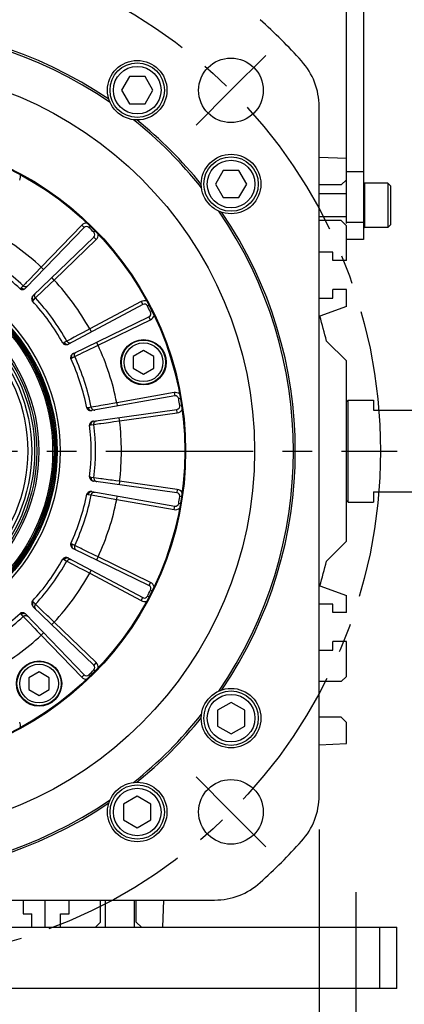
# Model space of a CAD drawing. Header units: millimetres. Extents: x 0 to 868, y 0 to 297.
# Tile 41 of 52: x 332 to 354, y 141 to 198. Entities that reach past the tile are written whole.
import ezdxf
from ezdxf.enums import TextEntityAlignment as Align

# ---------------------------------------------------------------- set-up
doc = ezdxf.new("R2010")
doc.units = ezdxf.units.MM
doc.header["$LTSCALE"] = 23.1
doc.linetypes.add('CENTER', pattern=[0.6, 0.375, -0.075, 0.075, -0.075])
doc.layers.get('0').update_dxf_attribs({"linetype": 'CONTINUOUS'})
for name, color, linetype in [('AXIS', 7, 'CONTINUOUS'), ('COMPONENTS', 7, 'CONTINUOUS'), ('DIMENSION', 7, 'CONTINUOUS')]:
    doc.layers.add(name, color=color, linetype=linetype)
doc.styles.get("Standard").update_dxf_attribs({"font": 'arial.ttf'})
doc.styles.add('TEXTSTYLE_4', font='gdt')
doc.dimstyles.new('DIMSTYLE_11', dxfattribs={"dimtxt": 3, "dimasz": 3, "dimexe": 0.18, "dimexo": 0.0625, "dimgap": 0.09, "dimtad": 1, "dimdec": 3, "dimlfac": 5, "dimdsep": 46, "dimtxsty": 'Standard', "dimblk": '_FILLED', "dimblk1": '_FILLED', "dimblk2": '_FILLED', "dimcen": 0.09, "dimadec": 0, "dimazin": 0, "dimtp": 0.5, "dimtm": 0.5, "dimtfac": 1, "dimtdec": 3, "dimtofl": 0, "dimtmove": 0, "dimatfit": 3, "dimldrblk": '_FILLED', "dimfxl": 1, "dimtolj": 1, "dimarcsym": 0})
doc.dimstyles.new('DIMSTYLE_12', dxfattribs={"dimtxt": 3, "dimasz": 3, "dimexe": 0.18, "dimexo": 0.0625, "dimgap": 0.09, "dimtad": 1, "dimdec": 1, "dimlfac": 5, "dimdsep": 46, "dimtxsty": 'Standard', "dimblk": '_FILLED', "dimblk1": '_FILLED', "dimblk2": '_FILLED', "dimcen": 0.09, "dimadec": 0, "dimazin": 0, "dimtp": 0.8, "dimtm": 0.8, "dimtfac": 1, "dimtdec": 1, "dimtofl": 0, "dimtmove": 0, "dimatfit": 3, "dimldrblk": '_FILLED', "dimfxl": 1, "dimtolj": 1, "dimarcsym": 0})
doc.dimstyles.new('DIMSTYLE_2', dxfattribs={"dimtxt": 3, "dimasz": 3, "dimexe": 0.18, "dimexo": 0.0625, "dimgap": 0.09, "dimtad": 1, "dimtih": 1, "dimtoh": 1, "dimlfac": 5, "dimdsep": 46, "dimtxsty": 'Standard', "dimblk": '_FILLED', "dimblk1": '_FILLED', "dimblk2": '_FILLED', "dimcen": 0.09, "dimadec": 0, "dimazin": 0, "dimtol": 1, "dimtp": 0.2, "dimtm": 0.2, "dimtfac": 1, "dimtofl": 0, "dimtmove": 0, "dimatfit": 3, "dimldrblk": '_FILLED', "dimfxl": 1, "dimtolj": 1, "dimarcsym": 0})

# ---------------------------------------------------------------- blocks, each defined once
blk = doc.blocks.new('_FILLED')
at = {"color": 0, "linetype": 'ByBlock'}
blk.add_solid([(0, 0), (-1, 0.2), (-1, -0.2)], dxfattribs=at)
blk = doc.blocks.new('*D3')
at = {"layer": 'DIMENSION', "color": 2, "linetype": 'Continuous', "transparency": 16777216}
for p, q in [((286.305, 197.827), (259.991, 197.827)), ((288.305, 197.827), (286.305, 197.827)), ((298.372, 190.588), (288.305, 197.827))]:
    blk.add_line(p, q, dxfattribs=at)
at = {"layer": 'DIMENSION', "color": 2, "linetype": 'Continuous', "transparency": 16777216, "xscale": 3, "yscale": 3, "zscale": 3, "rotation": 324.2840328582}
blk.add_blockref('_FILLED', (298.372, 190.588), dxfattribs=at)
at = {"layer": 'DIMENSION', "color": 2, "linetype": 'Continuous', "transparency": 16777216, "style": 'TEXTSTYLE_4'}
for s, p in [('`', (277.483, 198.577)), ('n', (266.991, 198.577))]:
    blk.add_text(s, height=3, dxfattribs=at).set_placement(p, align=Align.RIGHT)
at = {"layer": 'DIMENSION', "color": 2, "linetype": 'Continuous', "transparency": 16777216}
for s, p in [('300', (273.983, 198.577)), ('0.2', (283.305, 198.577))]:
    blk.add_text(s, height=3, dxfattribs=at).set_placement(p, align=Align.RIGHT)
blk = doc.blocks.new('*D4')
at = {"layer": 'DIMENSION', "color": 2, "linetype": 'Continuous', "transparency": 16777216}
for p, q in [((286.305, 197.827), (259.991, 197.827)), ((288.305, 197.827), (286.305, 197.827)), ((298.372, 190.588), (288.305, 197.827))]:
    blk.add_line(p, q, dxfattribs=at)
at = {"layer": 'DIMENSION', "color": 2, "linetype": 'Continuous', "transparency": 16777216, "xscale": 3, "yscale": 3, "zscale": 3, "rotation": 324.2840328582}
blk.add_blockref('_FILLED', (298.372, 190.588), dxfattribs=at)
at = {"layer": 'DIMENSION', "color": 2, "linetype": 'Continuous', "transparency": 16777216, "style": 'TEXTSTYLE_4'}
for s, p in [('`', (277.483, 198.577)), ('n', (266.991, 198.577))]:
    blk.add_text(s, height=3, dxfattribs=at).set_placement(p, align=Align.RIGHT)
at = {"layer": 'DIMENSION', "color": 2, "linetype": 'Continuous', "transparency": 16777216}
for s, p in [('300', (273.983, 198.577)), ('0.2', (283.305, 198.577))]:
    blk.add_text(s, height=3, dxfattribs=at).set_placement(p, align=Align.RIGHT)
blk = doc.blocks.new('*D18')
at = {"layer": 'DIMENSION', "color": 2, "linetype": 'Continuous', "transparency": 16777216}
for p, q in [((296.33, 150.82), (296.33, 139.558)), ((349.13, 150.82), (349.13, 129.475)), ((296.33, 138.465), (296.33, 129.475)), ((296.33, 131.475), (322.73, 131.475)), ((349.13, 131.475), (322.73, 131.475))]:
    blk.add_line(p, q, dxfattribs=at)
at = {"layer": 'DIMENSION', "color": 2, "linetype": 'Continuous', "transparency": 16777216, "xscale": 3, "yscale": 3, "zscale": 3, "rotation": 180}
blk.add_blockref('_FILLED', (296.33, 131.475), dxfattribs=at)
at = {"layer": 'DIMENSION', "color": 2, "linetype": 'Continuous', "transparency": 16777216, "xscale": 3, "yscale": 3, "zscale": 3}
blk.add_blockref('_FILLED', (349.13, 131.475), dxfattribs=at)
at = {"layer": 'DIMENSION', "color": 2, "linetype": 'Continuous', "transparency": 16777216, "insert": (322.73, 135.225), "char_height": 3, "width": 11.11757, "attachment_point": 2, "line_spacing_factor": 0.9, "style": 'TEXTSTYLE_4'}
blk.add_mtext('{\\Fgdt;o}\\Farial.ttf;264', dxfattribs=at)
blk = doc.blocks.new('*D22')
at = {"layer": 'DIMENSION', "color": 2, "linetype": 'Continuous', "transparency": 16777216}
for p, q in [((343.56, 232.578), (347.781, 232.578)), ((348.654, 232.578), (376.73, 232.578)), ((374.73, 232.578), (374.73, 187.027)), ((374.73, 141.475), (374.73, 187.027)), ((354.7, 141.475), (376.73, 141.475))]:
    blk.add_line(p, q, dxfattribs=at)
at = {"layer": 'DIMENSION', "color": 2, "linetype": 'Continuous', "transparency": 16777216, "xscale": 3, "yscale": 3, "zscale": 3}
for p, rotation in [((374.73, 232.578), 90), ((374.73, 141.475), 270)]:
    blk.add_blockref('_FILLED', p, dxfattribs=dict(at, rotation=rotation))
at = {"layer": 'DIMENSION', "color": 2, "linetype": 'Continuous', "transparency": 16777216, "insert": (370.98, 187.027), "char_height": 3, "width": 10.48327, "attachment_point": 2, "rotation": 90, "line_spacing_factor": 0.9}
blk.add_mtext('455.5', dxfattribs=at)

msp = doc.modelspace()

# ---------------------------------------------------------------- linework, layer by layer
at = {"color": 7, "linetype": 'Continuous'}
for p, q in [((337.97153, 195.09671), (337.50965, 194.29671)), ((338.8953, 195.09671), (337.97153, 195.09671)), ((339.35718, 194.29671), (338.8953, 195.09671)), ((337.50965, 194.29671), (337.97153, 193.49671)), ((338.8953, 193.49671), (339.35718, 194.29671)), ((337.97153, 193.49671), (338.8953, 193.49671)), ((343.49003, 189.57821), (343.02815, 188.77821)), ((344.41379, 189.57821), (343.49003, 189.57821)), ((344.87568, 188.77821), (344.41379, 189.57821)), ((343.02815, 188.77821), (343.49003, 187.97821)), ((344.41379, 187.97821), (344.87568, 188.77821)), ((343.49003, 187.97821), (344.41379, 187.97821)), ((343.95191, 158.29533), (343.15191, 157.83345)), ((344.75191, 157.83345), (343.95191, 158.29533)), ((343.15191, 157.83345), (343.15191, 156.90969)), ((344.75191, 156.90969), (344.75191, 157.83345)), ((343.15191, 156.90969), (343.95191, 156.44781)), ((343.95191, 156.44781), (344.75191, 156.90969)), ((338.43342, 152.77683), (337.63342, 152.31495)), ((337.63342, 152.31495), (337.63342, 151.39119)), ((339.23342, 152.31495), (338.43342, 152.77683)), ((339.23342, 151.39119), (339.23342, 152.31495)), ((337.63342, 151.39119), (338.43342, 150.92931)), ((338.43342, 150.92931), (339.23342, 151.39119))]:
    msp.add_line(p, q, dxfattribs=at)
for centre, radius in [((338.43342, 194.29671), 1.6), ((338.43342, 194.29671), 1.4), ((343.95191, 188.77821), 1.6), ((343.95191, 188.77821), 1.4), ((343.95191, 157.37157), 1.6), ((343.95191, 157.37157), 1.4), ((338.43342, 151.85307), 1.6), ((338.43342, 151.85307), 1.4)]:
    msp.add_circle(centre, radius, dxfattribs=at)
at = {"layer": 'AXIS', "color": 2, "linetype": 'CENTER'}
for p, q in [((343.9433, 194.28809), (345.99391, 196.3387)), ((343.9433, 194.28809), (341.89269, 192.23748)), ((322.73009, 173.07489), (353.71243, 173.07489)), ((343.9433, 151.86169), (341.89269, 153.91229)), ((343.9433, 151.86169), (345.99391, 149.81108)), ((351.30009, 138.47489), (351.30009, 148.07489))]:
    msp.add_line(p, q, dxfattribs=at)
msp.add_circle((322.73009, 173.07489), 30, dxfattribs=at)
at = {"layer": 'COMPONENTS', "color": 7, "linetype": 'Continuous'}
for p, q in [((350.73009, 186.44948), (350.73009, 205.52489)), ((351.73009, 205.52489), (351.73009, 185.52489)), ((349.13009, 152.81952), (349.13009, 193.33026)), ((350.73009, 190.27489), (349.13009, 190.34475)), ((350.73009, 189.52489), (351.73009, 189.52489)), ((350.43009, 188.72489), (350.73009, 189.02489)), ((353.17009, 188.82489), (351.79709, 188.82489)), ((353.17009, 188.82489), (353.33009, 188.66489)), ((353.17009, 188.82489), (353.17009, 186.22489)), ((350.43009, 188.72489), (349.13009, 188.72489)), ((350.73009, 188.19989), (349.13009, 188.19989)), ((353.33009, 188.66489), (353.33009, 186.38489)), ((350.73009, 186.84989), (349.13009, 186.84989)), ((350.43009, 186.62489), (349.13009, 186.62489)), ((350.73009, 186.32489), (350.43009, 186.62489)), ((335.31335, 186.22383), (331.87991, 182.6684)), ((350.73009, 184.27489), (350.73009, 186.32489)), ((353.17009, 186.22489), (351.79709, 186.22489)), ((353.17009, 186.22489), (353.33009, 186.38489)), ((332.3236, 182.22471), (335.87903, 185.65814)), ((351.73009, 185.52489), (350.73009, 185.52489)), ((349.93009, 184.77489), (349.13009, 184.77489)), ((349.93009, 184.27489), (349.93009, 184.77489)), ((350.73009, 184.27489), (349.93009, 184.27489)), ((350.73009, 182.57489), (349.93009, 182.57489)), ((349.93009, 182.07489), (349.93009, 182.57489)), ((350.73009, 181.57489), (350.73009, 182.57489)), ((349.13009, 182.07489), (349.93009, 182.07489)), ((338.76073, 181.69183), (334.39665, 179.37141)), ((350.73009, 181.57489), (349.16611, 181.00565)), ((334.68151, 178.81232), (339.12392, 180.97903)), ((349.56133, 179.54366), (350.73009, 178.37489)), ((338.80295, 178.9901), (338.20295, 178.64369)), ((339.40295, 178.64369), (338.80295, 178.9901)), ((338.20295, 178.64369), (338.20295, 177.95087)), ((339.40295, 177.95087), (339.40295, 178.64369)), ((350.73009, 167.77489), (350.73009, 178.37489)), ((338.20295, 177.95087), (338.80295, 177.60446)), ((338.80295, 177.60446), (339.40295, 177.95087)), ((340.63891, 176.31635), (335.77138, 175.45808)), ((350.73009, 175.97489), (350.83009, 176.07489)), ((350.83009, 176.07489), (352.33009, 176.07489)), ((350.83009, 170.07489), (350.83009, 176.07489)), ((352.33009, 176.07489), (352.33009, 175.47489)), ((335.86953, 174.83832), (340.76406, 175.5262)), ((352.33009, 175.47489), (354.73009, 175.47489)), ((340.76406, 170.62357), (335.86954, 171.31146)), ((335.77137, 170.6917), (340.63891, 169.83342)), ((352.33009, 170.67489), (354.73009, 170.67489)), ((352.33009, 170.67489), (352.33009, 170.07489)), ((350.73009, 170.17489), (350.83009, 170.07489)), ((350.83009, 170.07489), (352.33009, 170.07489)), ((339.12392, 165.17075), (334.68152, 167.33745)), ((350.73009, 167.77489), (349.56133, 166.60612)), ((334.39664, 166.77837), (338.76073, 164.45794)), ((349.16611, 165.14413), (350.73009, 164.57489)), ((350.73009, 163.57489), (350.73009, 164.57489)), ((335.87903, 160.49163), (332.32361, 163.92507)), ((349.93009, 164.07489), (349.13009, 164.07489)), ((349.93009, 163.57489), (349.93009, 164.07489)), ((331.87991, 163.48138), (335.31335, 159.92595)), ((350.73009, 163.57489), (349.93009, 163.57489)), ((350.73009, 161.87489), (349.93009, 161.87489)), ((349.93009, 161.37489), (349.93009, 161.87489)), ((350.73009, 159.82489), (350.73009, 161.87489)), ((349.13009, 161.37489), (349.93009, 161.37489)), ((332.66366, 160.09532), (332.06366, 159.74891)), ((333.26366, 159.74891), (332.66366, 160.09532)), ((350.43009, 159.52489), (350.73009, 159.82489)), ((332.06366, 159.74891), (332.06366, 159.05609)), ((333.26366, 159.05609), (333.26366, 159.74891)), ((350.43009, 159.52489), (349.13009, 159.52489)), ((332.06366, 159.05609), (332.66366, 158.70968)), ((332.66366, 158.70968), (333.26366, 159.05609)), ((350.43009, 157.42489), (349.13009, 157.42489)), ((350.73009, 157.12489), (350.43009, 157.42489)), ((350.73009, 155.87489), (350.73009, 157.12489)), ((349.13009, 155.80503), (350.73009, 155.87489)), ((302.47472, 146.67489), (342.98546, 146.67489)), ((331.73009, 146.67489), (331.73009, 145.87489)), ((334.43009, 145.87489), (334.43009, 146.67489)), ((336.28009, 145.37489), (336.28009, 146.67489)), ((336.55009, 146.67489), (336.55009, 145.07489)), ((338.25009, 146.67489), (338.25009, 145.07489)), ((338.38009, 145.37489), (338.38009, 146.67489)), ((339.93009, 145.07489), (339.99995, 146.67489)), ((331.73009, 145.87489), (332.23009, 145.87489)), ((332.23009, 145.07489), (332.23009, 145.87489)), ((333.93009, 145.87489), (334.43009, 145.87489)), ((333.93009, 145.07489), (333.93009, 145.87489)), ((335.98009, 145.07489), (336.28009, 145.37489)), ((338.38009, 145.37489), (338.68009, 145.07489)), ((291.90009, 145.07489), (353.70009, 145.07489)), ((352.70009, 141.47489), (352.70009, 145.07489)), ((353.70009, 141.47489), (353.70009, 145.07489)), ((353.70009, 141.47489), (291.90009, 141.47489))]:
    msp.add_line(p, q, dxfattribs=at)
at = {"layer": 'COMPONENTS', "color": 9, "linetype": 'Continuous'}
for p, q in [((351.79709, 188.82489), (351.79709, 186.22489)), ((351.73009, 186.52489), (350.73009, 186.52489)), ((335.16948, 186.36276), (332.78788, 183.89654)), ((335.16948, 186.36276), (335.31335, 186.22383)), ((335.667, 186.29935), (335.59708, 186.22786)), ((335.95455, 186.0118), (335.88307, 185.94187)), ((333.55174, 183.13267), (336.01797, 185.51428)), ((336.01797, 185.51428), (335.87903, 185.65814)), ((332.78788, 183.89654), (332.07445, 183.15399)), ((332.78788, 183.89654), (332.93174, 183.7576)), ((331.9135, 182.9864), (331.86806, 182.93908)), ((332.07445, 183.15399), (331.9135, 182.9864)), ((333.31161, 182.90191), (333.55174, 183.13267)), ((333.55174, 183.13267), (333.41281, 183.27654)), ((331.5876, 182.65225), (331.5472, 182.61962)), ((331.73307, 182.7985), (331.61395, 182.67611)), ((331.86806, 182.93908), (331.73307, 182.7985)), ((332.4537, 182.07786), (333.31161, 182.90191)), ((332.27483, 181.892), (332.30746, 181.9324)), ((332.33131, 181.95875), (332.4537, 182.07786)), ((338.66683, 181.86842), (335.63969, 180.25886)), ((338.66683, 181.86842), (338.76073, 181.69183)), ((339.12041, 181.65437), (339.03181, 181.608)), ((339.30503, 181.29204), (339.21543, 181.24762)), ((336.13012, 179.29633), (339.21159, 180.79927)), ((339.21159, 180.79927), (339.12392, 180.97903)), ((335.63969, 180.25886), (335.25021, 180.05054)), ((335.63969, 180.25886), (335.73358, 180.08227)), ((334.29719, 179.54052), (334.14609, 179.46093)), ((334.37074, 179.57988), (334.29719, 179.54052)), ((334.52685, 179.66346), (334.37074, 179.57988)), ((334.73172, 179.77312), (334.52685, 179.66346)), ((334.97645, 179.90408), (334.73172, 179.77312)), ((335.25021, 180.05054), (334.97645, 179.90408)), ((334.11365, 179.44638), (334.06515, 179.42783)), ((335.45347, 178.96841), (335.73282, 179.10377)), ((336.13012, 179.29633), (336.04244, 179.47609)), ((334.53231, 178.51097), (334.57583, 178.53931)), ((334.60666, 178.557), (334.75986, 178.63246)), ((334.75986, 178.63246), (334.99444, 178.74606)), ((340.60418, 176.51331), (337.22781, 175.91797)), ((340.60418, 176.51331), (340.63891, 176.31635)), ((340.96942, 176.16958), (340.87083, 176.15285)), ((335.5254, 175.61683), (335.47354, 175.61417)), ((335.72904, 175.64964), (335.56074, 175.62064)), ((335.86269, 175.6736), (335.72904, 175.64964)), ((336.13246, 175.72194), (335.86269, 175.6736)), ((336.68836, 175.82148), (336.30086, 175.7521)), ((337.22781, 175.91797), (337.00824, 175.87872)), ((337.22781, 175.91797), (337.26254, 175.72101)), ((340.7919, 175.32815), (340.76406, 175.5262)), ((341.03303, 175.76793), (340.9341, 175.75337)), ((337.39681, 174.851), (337.36897, 175.04905)), ((337.39681, 174.851), (340.7919, 175.32815)), ((335.63451, 174.59783), (335.68466, 174.61133)), ((335.71945, 174.61863), (335.88847, 174.64305)), ((335.88847, 174.64305), (336.21779, 174.68839)), ((336.21779, 174.68839), (336.29469, 174.69898)), ((336.75147, 174.76194), (336.85414, 174.7761)), ((335.68466, 171.53845), (335.63451, 171.55195)), ((335.88847, 171.50672), (335.71945, 171.53115)), ((336.02298, 171.48821), (335.88847, 171.50672)), ((336.29449, 171.45083), (336.02298, 171.48821)), ((336.85394, 171.37371), (336.46397, 171.42747)), ((337.39681, 171.29878), (337.17585, 171.3293)), ((337.39681, 171.29878), (337.36897, 171.10072)), ((340.7919, 170.82163), (337.39681, 171.29878)), ((340.7919, 170.82163), (340.76406, 170.62357)), ((335.47354, 170.5356), (335.5254, 170.53295)), ((335.56074, 170.52914), (335.72904, 170.50014)), ((335.72904, 170.50014), (336.05625, 170.44149)), ((336.05625, 170.44149), (336.13266, 170.4278)), ((336.58654, 170.34652), (336.68856, 170.32826)), ((337.22781, 170.23181), (340.60418, 169.63646)), ((337.22781, 170.23181), (337.26254, 170.42877)), ((341.03303, 170.38185), (340.9341, 170.39641)), ((340.60418, 169.63646), (340.63891, 169.83342)), ((340.96942, 169.9802), (340.87083, 169.99693)), ((334.57583, 167.61047), (334.53231, 167.6388)), ((334.75986, 167.51731), (334.60666, 167.59278)), ((334.88207, 167.45814), (334.75986, 167.51731)), ((335.12874, 167.33868), (334.88207, 167.45814)), ((335.63698, 167.09246), (335.28271, 167.2641)), ((336.13012, 166.85344), (335.9294, 166.95075)), ((336.13012, 166.85344), (336.04244, 166.67368)), ((339.21159, 165.35051), (336.13012, 166.85344)), ((334.06515, 166.72194), (334.11365, 166.70339)), ((334.14609, 166.68885), (334.29719, 166.60926)), ((334.29719, 166.60926), (334.59026, 166.45237)), ((334.59026, 166.45237), (334.65869, 166.41574)), ((335.06525, 166.19818), (335.15663, 166.14929)), ((335.63969, 165.89092), (335.73358, 166.06751)), ((335.63969, 165.89092), (338.66683, 164.28135)), ((339.21159, 165.35051), (339.12392, 165.17075)), ((338.66683, 164.28135), (338.76073, 164.45794)), ((339.12041, 164.49541), (339.03181, 164.54178)), ((339.30503, 164.85774), (339.21543, 164.90216)), ((332.30746, 164.21738), (332.27483, 164.25778)), ((332.4537, 164.07192), (332.33131, 164.19103)), ((332.55164, 163.97787), (332.4537, 164.07192)), ((332.74932, 163.78804), (332.55164, 163.97787)), ((331.5472, 163.53015), (331.5876, 163.49753)), ((331.61395, 163.47367), (331.73307, 163.35128)), ((331.73307, 163.35128), (331.96331, 163.11151)), ((333.1566, 163.39682), (332.87271, 163.66953)), ((331.96331, 163.11151), (332.01708, 163.05552)), ((332.33651, 162.72298), (332.40831, 162.64824)), ((333.55174, 163.01711), (333.39092, 163.17168)), ((333.55174, 163.01711), (333.41281, 162.87324)), ((336.01797, 160.6355), (333.55174, 163.01711)), ((332.78788, 162.25324), (332.93174, 162.39217)), ((332.78788, 162.25324), (335.16948, 159.78702)), ((336.01797, 160.6355), (335.87903, 160.49163)), ((335.16948, 159.78702), (335.31335, 159.92595)), ((335.667, 159.85043), (335.59708, 159.92191)), ((335.95455, 160.13798), (335.88307, 160.20791))]:
    msp.add_line(p, q, dxfattribs=at)
at = {"layer": 'COMPONENTS', "color": 2, "linetype": 'CENTER'}
msp.add_line((333.03009, 145.07489), (333.03009, 146.67489), dxfattribs=at)
at = {"layer": 'COMPONENTS', "color": 7, "linetype": 'Continuous'}
for points in [[(331.5472, 182.61962), (331.56265, 182.60749), (331.57928, 182.59736), (331.59709, 182.58923), (331.61627, 182.58314), (331.63663, 182.57906), (331.6576, 182.57689), (331.67901, 182.57659), (331.70102, 182.57821), (331.72365, 182.58173)], [(331.72365, 182.58173), (331.74315, 182.58627), (331.76219, 182.59214), (331.78079, 182.59936), (331.79893, 182.60791), (331.81662, 182.6178), (331.83387, 182.62902)], [(331.83387, 182.62902), (331.84202, 182.63494), (331.84998, 182.64112), (331.85774, 182.64756), (331.86532, 182.65425), (331.87271, 182.6612), (331.87991, 182.6684)], [(332.23694, 182.06848), (332.23341, 182.04585), (332.2318, 182.02383), (332.23209, 182.00242), (332.23426, 181.98144), (332.23834, 181.96108), (332.24443, 181.94189), (332.25256, 181.92408), (332.26269, 181.90744), (332.27483, 181.89199)], [(332.28423, 182.17867), (332.27303, 182.1615), (332.26316, 182.14385), (332.25462, 182.12572), (332.2474, 182.10712), (332.24151, 182.08803), (332.23694, 182.06848)], [(332.3236, 182.2247), (332.3165, 182.21762), (332.30962, 182.21031), (332.30295, 182.20275), (332.29649, 182.19496), (332.29025, 182.18693), (332.28423, 182.17867)], [(334.06515, 179.42782), (334.07609, 179.41151), (334.08877, 179.39674), (334.1032, 179.38351), (334.11956, 179.37179), (334.13766, 179.36162), (334.15695, 179.35307), (334.17724, 179.34618), (334.19871, 179.3409), (334.22137, 179.33726)], [(334.22137, 179.33726), (334.24129, 179.33555), (334.26119, 179.33525), (334.28107, 179.33637), (334.30095, 179.33889), (334.32081, 179.34283), (334.34066, 179.34818)], [(334.34066, 179.34818), (334.35024, 179.35129), (334.35972, 179.35471), (334.3691, 179.35843), (334.37838, 179.36245), (334.38757, 179.36678), (334.39665, 179.37141)], [(334.55081, 178.69052), (334.54047, 178.67009), (334.53213, 178.64965), (334.52579, 178.6292), (334.52137, 178.60858), (334.51896, 178.58794), (334.51882, 178.56782), (334.52105, 178.54836), (334.52554, 178.52941), (334.53231, 178.51097)], [(334.62984, 178.78071), (334.61388, 178.76783), (334.59904, 178.7541), (334.58532, 178.7395), (334.5727, 178.72404), (334.5612, 178.70771), (334.55081, 178.69052)], [(334.68151, 178.81232), (334.67257, 178.80778), (334.66376, 178.80295), (334.65508, 178.79783), (334.64654, 178.79241), (334.63812, 178.78671), (334.62984, 178.78071)], [(335.47354, 175.61418), (335.4789, 175.59528), (335.4864, 175.57731), (335.49603, 175.56027), (335.50797, 175.54407), (335.52204, 175.5288), (335.53774, 175.51471), (335.55488, 175.50189), (335.57364, 175.49026), (335.59402, 175.4798)], [(335.59402, 175.4798), (335.61246, 175.47202), (335.63132, 175.46558), (335.6506, 175.46048), (335.67031, 175.45673), (335.69043, 175.45433), (335.71098, 175.45328)], [(335.71098, 175.45328), (335.72104, 175.45328), (335.7311, 175.4536), (335.74117, 175.45424), (335.75124, 175.4552), (335.76131, 175.45648), (335.77138, 175.45808)], [(335.70759, 174.76287), (335.69144, 174.74663), (335.67719, 174.72977), (335.66485, 174.71228), (335.65427, 174.69403), (335.6456, 174.67516), (335.63925, 174.65606), (335.63535, 174.63687), (335.63377, 174.61746), (335.63451, 174.59782)], [(335.81062, 174.82422), (335.79147, 174.81691), (335.77311, 174.80843), (335.75554, 174.79879), (335.73877, 174.78798), (335.72278, 174.77601), (335.70759, 174.76287)], [(335.86953, 174.83832), (335.85963, 174.83677), (335.84975, 174.8349), (335.83992, 174.8327), (335.83012, 174.8302), (335.82035, 174.82737), (335.81062, 174.82422)], [(335.63451, 171.55195), (335.63377, 171.53231), (335.63535, 171.5129), (335.63925, 171.49371), (335.64561, 171.4746), (335.65429, 171.45572), (335.66486, 171.43747), (335.6772, 171.41999), (335.69144, 171.40314), (335.70757, 171.38693)], [(335.70757, 171.38693), (335.7227, 171.37382), (335.73865, 171.36187), (335.75542, 171.35106), (335.773, 171.34141), (335.7914, 171.33291), (335.81061, 171.32556)], [(335.81061, 171.32556), (335.82018, 171.32245), (335.82985, 171.31965), (335.83962, 171.31714), (335.84949, 171.31494), (335.85947, 171.31305), (335.86954, 171.31146)], [(335.59404, 170.66999), (335.57366, 170.65954), (335.5549, 170.6479), (335.53776, 170.63508), (335.52206, 170.621), (335.50798, 170.60572), (335.49604, 170.58952), (335.4864, 170.57248), (335.4789, 170.5545), (335.47354, 170.5356)], [(335.71099, 170.6965), (335.69051, 170.69546), (335.67043, 170.69307), (335.65074, 170.68933), (335.63145, 170.68424), (335.61255, 170.67779), (335.59404, 170.66999)], [(335.77137, 170.6917), (335.76147, 170.69329), (335.7515, 170.69456), (335.74147, 170.69551), (335.73137, 170.69615), (335.72121, 170.69648), (335.71099, 170.6965)], [(334.53231, 167.63881), (334.52554, 167.62036), (334.52105, 167.60142), (334.51882, 167.58197), (334.51896, 167.56185), (334.52137, 167.54122), (334.52579, 167.5206), (334.53212, 167.50016), (334.54046, 167.47972), (334.5508, 167.45928)], [(334.5508, 167.45928), (334.56114, 167.44214), (334.57262, 167.42584), (334.58522, 167.41039), (334.59896, 167.39577), (334.61383, 167.382), (334.62984, 167.36907)], [(334.62984, 167.36907), (334.63797, 167.36316), (334.6463, 167.35751), (334.65482, 167.35211), (334.66353, 167.34697), (334.67243, 167.34208), (334.68152, 167.33745)], [(334.22128, 166.81251), (334.19867, 166.80887), (334.17723, 166.8036), (334.15696, 166.79671), (334.13768, 166.78816), (334.11957, 166.77799), (334.10321, 166.76627), (334.08878, 166.75304), (334.07609, 166.73826), (334.06515, 166.72194)], [(334.34069, 166.80159), (334.3209, 166.80693), (334.30106, 166.81086), (334.28118, 166.81339), (334.26126, 166.81451), (334.24129, 166.81421), (334.22128, 166.81251)], [(334.39664, 166.77837), (334.38769, 166.78294), (334.37859, 166.78724), (334.36934, 166.79125), (334.35994, 166.79498), (334.35039, 166.79842), (334.34069, 166.80159)], [(332.27483, 164.25778), (332.26269, 164.24233), (332.25256, 164.22571), (332.24444, 164.2079), (332.23835, 164.18872), (332.23427, 164.16835), (332.23209, 164.14738), (332.2318, 164.12598), (332.23341, 164.10396), (332.23694, 164.08133)], [(332.23694, 164.08133), (332.24147, 164.06184), (332.24735, 164.04279), (332.25456, 164.0242), (332.26311, 164.00605), (332.273, 163.98836), (332.28423, 163.97111)], [(332.28423, 163.97111), (332.29015, 163.96297), (332.29633, 163.95501), (332.30276, 163.94724), (332.30946, 163.93966), (332.3164, 163.93227), (332.32361, 163.92507)], [(331.72368, 163.56804), (331.70105, 163.57157), (331.67903, 163.57318), (331.65763, 163.57289), (331.63665, 163.57072), (331.61628, 163.56664), (331.5971, 163.56055), (331.57928, 163.55242), (331.56265, 163.54229), (331.5472, 163.53015)], [(331.83387, 163.52075), (331.8167, 163.53195), (331.79905, 163.54182), (331.78092, 163.55036), (331.76232, 163.55758), (331.74324, 163.56348), (331.72368, 163.56804)], [(331.87991, 163.48138), (331.87283, 163.48848), (331.86551, 163.49537), (331.85796, 163.50204), (331.85017, 163.50849), (331.84214, 163.51473), (331.83387, 163.52075)]]:
    msp.add_lwpolyline(points, dxfattribs=at)
at = {"layer": 'COMPONENTS', "color": 9, "linetype": 'Continuous'}
for points in [[(331.61395, 182.67611), (331.61002, 182.67213), (331.60591, 182.66815), (331.60161, 182.66418), (331.59713, 182.6602), (331.59246, 182.65623), (331.5876, 182.65225)], [(331.5876, 182.65225), (331.60781, 182.63337), (331.62958, 182.61698), (331.6525, 182.60338), (331.67612, 182.59285), (331.69998, 182.58559), (331.72363, 182.58173)], [(331.61395, 182.67611), (331.6305, 182.66182), (331.64812, 182.64908), (331.66659, 182.63804), (331.68571, 182.62882), (331.70524, 182.62154), (331.72494, 182.61628), (331.74458, 182.61311), (331.76393, 182.61207), (331.78276, 182.61317), (331.80083, 182.61639), (331.81794, 182.62169), (331.83387, 182.62902)], [(331.73306, 182.79849), (331.75301, 182.7821), (331.77479, 182.76832), (331.79803, 182.75737), (331.82235, 182.74943), (331.84733, 182.74465), (331.87256, 182.74308), (331.89762, 182.74478), (331.92209, 182.74969), (331.94556, 182.75775), (331.96765, 182.76882), (331.98798, 182.78271), (332.00621, 182.7992)], [(332.30746, 181.93239), (332.28858, 181.9526), (332.27218, 181.97437), (332.25858, 181.99729), (332.24805, 182.02091), (332.24078, 182.04478), (332.23693, 182.06844)], [(332.33131, 181.95874), (332.31703, 181.97529), (332.30428, 181.99291), (332.29324, 182.01139), (332.28402, 182.0305), (332.27674, 182.05003), (332.27148, 182.06973), (332.26831, 182.08938), (332.26727, 182.10873), (332.26837, 182.12755), (332.27159, 182.14563), (332.2769, 182.16273), (332.28423, 182.17867)], [(332.30746, 181.9324), (332.31145, 181.93727), (332.31543, 181.94195), (332.31941, 181.94643), (332.32338, 181.95073), (332.32735, 181.95483), (332.33131, 181.95875)], [(332.4537, 182.07787), (332.43732, 182.09782), (332.42354, 182.1196), (332.41259, 182.14284), (332.40465, 182.16715), (332.39986, 182.19213), (332.3983, 182.21736), (332.39999, 182.24241), (332.40491, 182.26688), (332.41296, 182.29036), (332.42403, 182.31245), (332.43792, 182.33278), (332.4544, 182.35101)], [(334.29718, 179.54051), (334.31109, 179.51876), (334.32755, 179.49892), (334.34627, 179.48133), (334.36694, 179.46627), (334.38922, 179.45399), (334.41273, 179.44471), (334.43708, 179.43858), (334.46188, 179.43569), (334.48669, 179.4361), (334.51112, 179.4398), (334.53475, 179.44673), (334.55719, 179.45678)], [(334.14609, 179.46093), (334.14109, 179.45834), (334.13592, 179.45582), (334.1306, 179.45336), (334.12511, 179.45097), (334.11946, 179.44864), (334.11365, 179.44638)], [(334.11366, 179.44639), (334.12704, 179.42219), (334.14269, 179.39987), (334.16029, 179.37986), (334.1795, 179.36254), (334.19995, 179.34826), (334.22125, 179.33729)], [(334.14609, 179.46093), (334.15741, 179.44223), (334.17023, 179.42467), (334.18438, 179.40845), (334.19972, 179.39378), (334.21604, 179.38082), (334.23315, 179.36973), (334.25086, 179.36065), (334.26894, 179.35367), (334.28718, 179.3489), (334.30537, 179.34638), (334.32328, 179.34614), (334.34069, 179.34819)], [(335.20367, 178.84739), (335.28295, 178.88579), (335.45347, 178.96841)], [(335.73282, 179.10377), (335.83043, 179.15107), (336.13012, 179.29633)], [(334.57583, 178.53931), (334.56412, 178.56436), (334.55525, 178.59013), (334.5494, 178.61613), (334.54668, 178.64185), (334.54715, 178.6668), (334.55079, 178.69049)], [(334.57583, 178.53931), (334.58113, 178.54271), (334.58636, 178.54593), (334.59153, 178.54897), (334.59664, 178.55183), (334.60168, 178.5545), (334.60666, 178.557)], [(334.60666, 178.557), (334.59818, 178.57715), (334.59151, 178.59784), (334.58671, 178.61883), (334.58385, 178.63986), (334.58296, 178.66068), (334.58405, 178.68104), (334.58711, 178.70071), (334.5921, 178.71943), (334.59896, 178.737), (334.60761, 178.75319), (334.61794, 178.76782), (334.62984, 178.78071)], [(334.75987, 178.63247), (334.75045, 178.65651), (334.74408, 178.68148), (334.74084, 178.70696), (334.74081, 178.73254), (334.74397, 178.75777), (334.75028, 178.78225), (334.75963, 178.80556), (334.77187, 178.82731), (334.78679, 178.84715), (334.80414, 178.86474), (334.82363, 178.87978), (334.84494, 178.89203)], [(334.99444, 178.74606), (335.05906, 178.77735), (335.20367, 178.84739)], [(335.56074, 175.62064), (335.55522, 175.61973), (335.54956, 175.61893), (335.54374, 175.61824), (335.53778, 175.61766), (335.53167, 175.61719), (335.5254, 175.61683)], [(335.5254, 175.61683), (335.53065, 175.58968), (335.53863, 175.56362), (335.54918, 175.53915), (335.5621, 175.51674), (335.57714, 175.49684), (335.594, 175.47981)], [(335.56074, 175.62064), (335.56573, 175.59936), (335.57249, 175.57869), (335.58095, 175.5589), (335.591, 175.5402), (335.60252, 175.52283), (335.61537, 175.507), (335.6294, 175.49289), (335.64444, 175.48067), (335.66031, 175.47049), (335.67683, 175.46248), (335.69379, 175.45672), (335.71099, 175.45328)], [(335.72903, 175.64963), (335.73555, 175.62465), (335.74506, 175.6007), (335.75743, 175.57818)], [(335.75743, 175.57818), (335.77244, 175.55747), (335.78983, 175.53891), (335.80932, 175.52282), (335.83059, 175.50946), (335.85328, 175.49905), (335.87701, 175.49177)], [(335.87701, 175.49177), (335.90138, 175.48775), (335.926, 175.48703), (335.95044, 175.48965)], [(336.30086, 175.7521), (336.21419, 175.73658), (336.13246, 175.72194)], [(337.00824, 175.87872), (336.79302, 175.8402), (336.68836, 175.82148)], [(335.98042, 174.83891), (336.00235, 174.85028), (336.02554, 174.85856), (336.04959, 174.86363)], [(336.85414, 174.7761), (337.0669, 174.80545), (337.39681, 174.851)], [(335.68465, 174.61133), (335.68126, 174.63877), (335.68079, 174.66602), (335.68326, 174.69256), (335.68862, 174.71786), (335.69678, 174.74144), (335.70756, 174.76284)], [(335.68466, 174.61133), (335.69075, 174.61292), (335.69672, 174.61437), (335.70257, 174.61566), (335.70831, 174.6168), (335.71394, 174.61779), (335.71945, 174.61863)], [(335.71944, 174.61863), (335.71761, 174.64041), (335.71766, 174.66215), (335.71958, 174.68359), (335.72336, 174.70448), (335.72895, 174.72455), (335.73628, 174.74358), (335.74526, 174.76134), (335.75579, 174.77761), (335.76774, 174.79219), (335.78097, 174.80492), (335.79532, 174.81564), (335.81062, 174.82422)], [(335.88848, 174.64306), (335.88695, 174.66883), (335.8886, 174.69455), (335.8934, 174.71979), (335.90127, 174.74412), (335.91208, 174.76714), (335.92565, 174.78847), (335.94174, 174.80775), (335.9601, 174.82466), (335.98042, 174.83891)], [(336.29469, 174.69898), (336.46424, 174.72234), (336.75147, 174.76194)], [(335.68466, 171.53845), (335.68126, 171.51101), (335.68079, 171.48375), (335.68326, 171.45722), (335.68863, 171.43192), (335.69678, 171.40834), (335.70756, 171.38694)], [(335.71945, 171.53115), (335.71392, 171.53199), (335.70828, 171.53298), (335.70254, 171.53412), (335.69669, 171.53542), (335.69073, 171.53686), (335.68466, 171.53845)], [(335.71944, 171.53115), (335.71761, 171.50937), (335.71766, 171.48763), (335.71959, 171.46619), (335.72336, 171.4453), (335.72895, 171.42523), (335.73628, 171.4062), (335.74526, 171.38844), (335.75579, 171.37217), (335.76775, 171.35759), (335.78097, 171.34486), (335.79532, 171.33414), (335.81062, 171.32556)], [(335.88846, 171.50672), (335.88693, 171.48095), (335.88858, 171.45523), (335.89339, 171.42999), (335.90126, 171.40566), (335.91207, 171.38263), (335.92563, 171.3613), (335.94173, 171.34203), (335.96009, 171.32512), (335.98041, 171.31086)], [(336.46397, 171.42747), (336.37673, 171.43949), (336.29449, 171.45083)], [(335.98041, 171.31086), (336.00235, 171.2995), (336.02554, 171.29122), (336.04959, 171.28615)], [(337.17585, 171.3293), (336.95926, 171.35917), (336.85394, 171.37371)], [(335.5254, 170.53295), (335.53065, 170.5601), (335.53863, 170.58616), (335.54918, 170.61064), (335.5621, 170.63304), (335.57713, 170.65295), (335.594, 170.66997)], [(335.5254, 170.53295), (335.53169, 170.53259), (335.53781, 170.53211), (335.54378, 170.53153), (335.54959, 170.53084), (335.55524, 170.53005), (335.56074, 170.52914)], [(335.56074, 170.52914), (335.56573, 170.55042), (335.57249, 170.57109), (335.58095, 170.59088), (335.59099, 170.60958), (335.60251, 170.62695), (335.61536, 170.64278), (335.62939, 170.65689), (335.64444, 170.66911), (335.66031, 170.67928), (335.67683, 170.6873), (335.69379, 170.69306), (335.71099, 170.6965)], [(335.72905, 170.50014), (335.73556, 170.52512), (335.74508, 170.54907), (335.75745, 170.57159)], [(335.75745, 170.57159), (335.77245, 170.5923), (335.78984, 170.61086), (335.80933, 170.62695), (335.8306, 170.64031), (335.85329, 170.65072), (335.87701, 170.658)], [(335.87701, 170.658), (335.90139, 170.66203), (335.926, 170.66274), (335.95044, 170.66013)], [(336.13266, 170.4278), (336.30113, 170.39763), (336.58654, 170.34652)], [(336.68856, 170.32826), (336.89998, 170.29044), (337.22781, 170.23181)], [(334.57583, 167.61047), (334.56412, 167.58542), (334.55525, 167.55964), (334.5494, 167.53365), (334.54669, 167.50793), (334.54715, 167.48298), (334.55079, 167.4593)], [(334.60666, 167.59278), (334.60166, 167.59529), (334.59661, 167.59797), (334.5915, 167.60083), (334.58633, 167.60387), (334.58111, 167.60708), (334.57583, 167.61047)], [(334.60666, 167.59278), (334.59819, 167.57263), (334.59151, 167.55193), (334.58672, 167.53095), (334.58386, 167.50992), (334.58297, 167.4891), (334.58406, 167.46873), (334.58711, 167.44907), (334.5921, 167.43035), (334.59896, 167.41278), (334.60761, 167.39659), (334.61794, 167.38196), (334.62984, 167.36907)], [(334.75985, 167.51732), (334.75044, 167.49328), (334.74406, 167.4683), (334.74083, 167.44282), (334.74079, 167.41724), (334.74396, 167.39201), (334.75027, 167.36753), (334.75962, 167.34422), (334.77186, 167.32246), (334.78678, 167.30263), (334.80413, 167.28504), (334.82363, 167.27), (334.84494, 167.25775)], [(335.28271, 167.2641), (335.20345, 167.30249), (335.12874, 167.33868)], [(334.11365, 166.7034), (334.12703, 166.72759), (334.14267, 166.74992), (334.16027, 166.76993), (334.17948, 166.78725), (334.19994, 166.80153), (334.22124, 166.81251)], [(334.14608, 166.68885), (334.1574, 166.70755), (334.17022, 166.72511), (334.18438, 166.74133), (334.19971, 166.756), (334.21603, 166.76896), (334.23315, 166.78005), (334.25085, 166.78913), (334.26894, 166.7961), (334.28718, 166.80088), (334.30536, 166.8034), (334.32327, 166.80364), (334.34069, 166.80159)], [(335.9294, 166.95075), (335.73265, 167.04609), (335.63698, 167.09246)], [(334.11365, 166.70339), (334.11952, 166.7011), (334.1252, 166.69876), (334.13069, 166.69637), (334.13601, 166.69392), (334.14114, 166.69141), (334.14609, 166.68885)], [(334.29719, 166.60926), (334.31111, 166.63101), (334.32756, 166.65084), (334.34628, 166.66844), (334.36695, 166.6835), (334.38923, 166.69577), (334.41274, 166.70505), (334.43709, 166.71119), (334.46188, 166.71408), (334.4867, 166.71367), (334.51112, 166.70997), (334.53475, 166.70304), (334.55719, 166.693)], [(334.65869, 166.41574), (334.8096, 166.33498), (335.06525, 166.19818)], [(335.15663, 166.14929), (335.34602, 166.04798), (335.63969, 165.89092)], [(332.30746, 164.21738), (332.28858, 164.19718), (332.27218, 164.1754), (332.25859, 164.15249), (332.24806, 164.12886), (332.24079, 164.105), (332.23693, 164.08135)], [(332.33131, 164.19103), (332.31703, 164.17448), (332.30429, 164.15687), (332.29324, 164.13839), (332.28402, 164.11927), (332.27674, 164.09975), (332.27149, 164.08004), (332.26832, 164.0604), (332.26728, 164.04105), (332.26837, 164.02222), (332.27159, 164.00415), (332.2769, 163.98704), (332.28423, 163.97111)], [(332.33131, 164.19103), (332.32733, 164.19496), (332.32336, 164.19907), (332.31938, 164.20337), (332.31541, 164.20786), (332.31143, 164.21253), (332.30746, 164.21738)], [(332.45369, 164.07192), (332.43731, 164.05197), (332.42352, 164.03019), (332.41257, 164.00695), (332.40464, 163.98264), (332.39985, 163.95766), (332.39829, 163.93243), (332.39998, 163.90737), (332.4049, 163.8829), (332.41296, 163.85942), (332.42403, 163.83733), (332.43792, 163.817), (332.4544, 163.79877)], [(331.5876, 163.49753), (331.6078, 163.51641), (331.62958, 163.5328), (331.6525, 163.5464), (331.67612, 163.55693), (331.69999, 163.5642), (331.72364, 163.56806)], [(331.5876, 163.49753), (331.59247, 163.49353), (331.59715, 163.48955), (331.60164, 163.48557), (331.60593, 163.4816), (331.61004, 163.47763), (331.61395, 163.47367)], [(331.61395, 163.47367), (331.6305, 163.48796), (331.64811, 163.5007), (331.66659, 163.51174), (331.68571, 163.52096), (331.70523, 163.52824), (331.72494, 163.5335), (331.74458, 163.53667), (331.76393, 163.53771), (331.78276, 163.53661), (331.80083, 163.53339), (331.81794, 163.52808), (331.83387, 163.52075)], [(331.73307, 163.35128), (331.75303, 163.36766), (331.7748, 163.38144), (331.79804, 163.39239), (331.82235, 163.40033), (331.84733, 163.40512), (331.87256, 163.40668), (331.89762, 163.40499), (331.92209, 163.40008), (331.94556, 163.39202), (331.96765, 163.38095), (331.98798, 163.36706), (332.00622, 163.35058)], [(332.87271, 163.66953), (332.80919, 163.73053), (332.74932, 163.78804)], [(333.39092, 163.17168), (333.23326, 163.32315), (333.1566, 163.39682)], [(332.01708, 163.05552), (332.13564, 162.93208), (332.33651, 162.72298)], [(332.40831, 162.64824), (332.55712, 162.49337), (332.78788, 162.25324)]]:
    msp.add_lwpolyline(points, dxfattribs=at)
at = {"layer": 'COMPONENTS', "color": 7, "linetype": 'Continuous'}
for centre, radius in [((338.43342, 194.29671), 1.75), ((343.9433, 194.28809), 1.9), ((322.73009, 173.07489), 22.6), ((322.73009, 173.07489), 18.55), ((322.73009, 173.07489), 18.5), ((343.95191, 188.77821), 1.75), ((322.73009, 173.07489), 11.1732), ((322.73009, 173.07489), 11), ((322.73009, 173.07489), 10.8125), ((322.73009, 173.07489), 9.92), ((322.73009, 173.07489), 9.8), ((322.73009, 173.07489), 9.6725), ((322.73009, 173.07489), 9.5), ((322.73009, 173.07489), 9.26906), ((338.80295, 178.29728), 1.334), ((338.80295, 178.29728), 1.3), ((338.80295, 178.29728), 1.14), ((332.66366, 159.4025), 1.334), ((332.66366, 159.4025), 1.3), ((332.66366, 159.4025), 1.14), ((343.95191, 157.37157), 1.75), ((338.43342, 151.85307), 1.75), ((343.9433, 151.86169), 1.9)]:
    msp.add_circle(centre, radius, dxfattribs=at)
at = {"layer": 'COMPONENTS', "color": 9, "linetype": 'Continuous'}
for radius in [10.925, 10.85, 10.73]:
    msp.add_circle((322.73009, 173.07489), radius, dxfattribs=at)
at = {"layer": 'COMPONENTS', "color": 7, "linetype": 'Continuous'}
for centre, radius, start, end in [((322.73009, 173.07489), 25, 55.84191, 124.15809), ((322.73009, 173.07489), 34.2, 42.1217016, 47.8782984), ((322.73009, 173.07489), 24.88451, 55.456375, 124.5436244), ((345.13009, 193.33026), 4, 0, 42.1217016), ((322.73009, 173.07489), 24.88452, 38.4563785, 51.5436298), ((322.73009, 173.07489), 25, 38.84191, 51.15809), ((351.79709, 188.75789), 0.067, 90, 180), ((322.73009, 173.07489), 24.88452, 325.4563701, 34.5436287), ((322.73009, 173.07489), 25, 325.84191, 34.15809), ((335.45722, 186.0849), 0.2, 45.6297325, 136), ((322.73009, 173.07489), 18.4, 44.3702675, 45.6297325), ((335.7401, 185.80201), 0.2, 314, 44.3702675), ((351.79709, 186.29189), 0.067, 180, 270), ((322.73009, 173.07489), 12.99397, 47.2692811, 60.7307074), ((322.73009, 173.07489), 12.99397, 29.2692239, 42.7307074), ((338.85462, 181.51525), 0.2, 27.6297325, 118), ((322.73009, 173.07489), 18.4, 26.3702675, 27.6297325), ((339.03624, 181.15879), 0.2, 296, 26.3702675), ((322.73009, 173.07489), 27.6, 13.5548209, 16.6991483), ((322.73009, 173.07489), 12.99397, 11.2692811, 24.7307074), ((340.67364, 176.11939), 0.2, 9.6297325, 100), ((322.73009, 173.07489), 18.4, 8.3702675, 9.6297325), ((340.73623, 175.72426), 0.2, 278, 8.3702675), ((322.73009, 173.07489), 12.99397, 353.2692811, 6.7307074), ((322.73009, 173.07489), 12.99397, 335.2692811, 348.7307074), ((340.73623, 170.42552), 0.2, 351.6297325, 82), ((322.73009, 173.07489), 18.4, 350.3702675, 351.6297325), ((340.67364, 170.03039), 0.2, 260, 350.3702675), ((322.73009, 173.07489), 12.99397, 317.2692801, 330.7307096), ((322.73009, 173.07489), 27.6, 343.3008517, 346.4451791), ((339.03624, 164.99099), 0.2, 333.6297325, 64), ((338.85462, 164.63453), 0.2, 242, 332.3702675), ((322.73009, 173.07489), 18.4, 332.3702675, 333.6297325), ((322.73009, 173.07489), 12.99397, 299.2692811, 312.7307074), ((335.7401, 160.34777), 0.2, 315.6297325, 46), ((335.45722, 160.06488), 0.2, 224, 314.3702675), ((322.73009, 173.07489), 18.4, 314.3702675, 315.6297325), ((322.73009, 173.07489), 24.88448, 308.4562343, 321.5435872), ((322.73009, 173.07489), 25, 308.84191, 321.15809), ((322.73009, 173.07489), 24.8846, 235.4563673, 304.5437009), ((322.73009, 173.07489), 25, 235.84191, 304.15809), ((345.13009, 152.81952), 4, 317.8782984, 360), ((322.73009, 173.07489), 34.2, 312.1217016, 317.8782984), ((342.98546, 150.67489), 4, 270, 312.1217016)]:
    msp.add_arc(centre, radius, start, end, dxfattribs=at)
at = {"layer": 'COMPONENTS', "color": 9, "linetype": 'Continuous'}
for centre, radius, start, end in [((331.17045, 189.19942), 0.4, 332, 20.5458868), ((335.45722, 186.0849), 0.4, 87.4541132, 136), ((322.73009, 173.07489), 14.77386, 47.0952095, 60.9047905), ((335.7401, 185.80201), 0.4, 314, 2.5458868), ((322.73009, 173.07489), 13.25149, 47.2037593, 60.7962404), ((322.73009, 173.07489), 14.77386, 29.0952095, 42.9047905), ((322.73009, 173.07489), 13.25149, 29.2037593, 42.7962404), ((338.85462, 181.51525), 0.4, 69.4541132, 118), ((339.03624, 181.15879), 0.4, 296, 344.5458868), ((322.73009, 173.07489), 14.77386, 11.0952095, 24.9047905), ((322.73009, 173.07489), 13.25149, 11.2037593, 24.7962404), ((340.67364, 176.11939), 0.4, 51.4541132, 100), ((340.73623, 175.72426), 0.4, 278, 326.5458868), ((322.73009, 173.07489), 14.77386, 353.0952095, 6.9047905), ((322.73009, 173.07489), 13.25149, 353.2037593, 6.7962404), ((340.73623, 170.42552), 0.4, 33.4541132, 82), ((322.73009, 173.07489), 13.25149, 335.2037593, 348.7962404), ((322.73009, 173.07489), 14.77386, 335.0952095, 348.9047905), ((340.67364, 170.03039), 0.4, 260, 308.5458868), ((322.73009, 173.07489), 13.25149, 317.2037591, 330.7962406), ((322.73009, 173.07489), 14.77386, 317.0952095, 330.9047905), ((339.03624, 164.99099), 0.4, 15.4541132, 64), ((338.85462, 164.63453), 0.4, 242, 290.5458868), ((322.73009, 173.07489), 13.25149, 299.2037593, 312.7962404), ((322.73009, 173.07489), 14.77386, 299.0952095, 312.9047905), ((335.7401, 160.34777), 0.4, 357.4541132, 46), ((335.45722, 160.06488), 0.4, 224, 272.5458868), ((331.17045, 156.95036), 0.4, 339.4541132, 28)]:
    msp.add_arc(centre, radius, start, end, dxfattribs=at)

# ---------------------------------------------------------------- dimensions: what is measured, and where the dimension line sits
at = {"layer": 'DIMENSION', "color": 2, "linetype": 'Continuous'}
dim = msp.add_linear_dim(base=(374.7301, 232.57828), p1=(354.70009, 141.47489), p2=(343.55952, 232.57828), angle=90, dimstyle='DIMSTYLE_12', dxfattribs=at)
dim.commit()
dim.dimension.update_dxf_attribs({"geometry": '*D22', "text_midpoint": (374.82874, 182.34058), "dimtype": 160})
for picture in ['*D3', '*D4']:
    dim = msp.add_diameter_dim_2p(p1=(298.37247, 190.58791), p2=(347.08772, 155.56186), dimstyle='DIMSTYLE_2', dxfattribs=at)
    dim.commit()
    dim.dimension.update_dxf_attribs({"geometry": picture, "text_midpoint": (268.23689, 200.07657), "dimtype": 163})
dim = msp.add_linear_dim(base=(349.13009, 131.47489), p1=(296.33009, 150.81952), p2=(349.13009, 150.81952), text='{\\Fgdt;o}<>', dimstyle='DIMSTYLE_11', dxfattribs=at)
dim.commit()
dim.dimension.update_dxf_attribs({"geometry": '*D18', "text_midpoint": (319.9507, 133.72489), "dimtype": 160})

doc.saveas('drawing.dxf')
